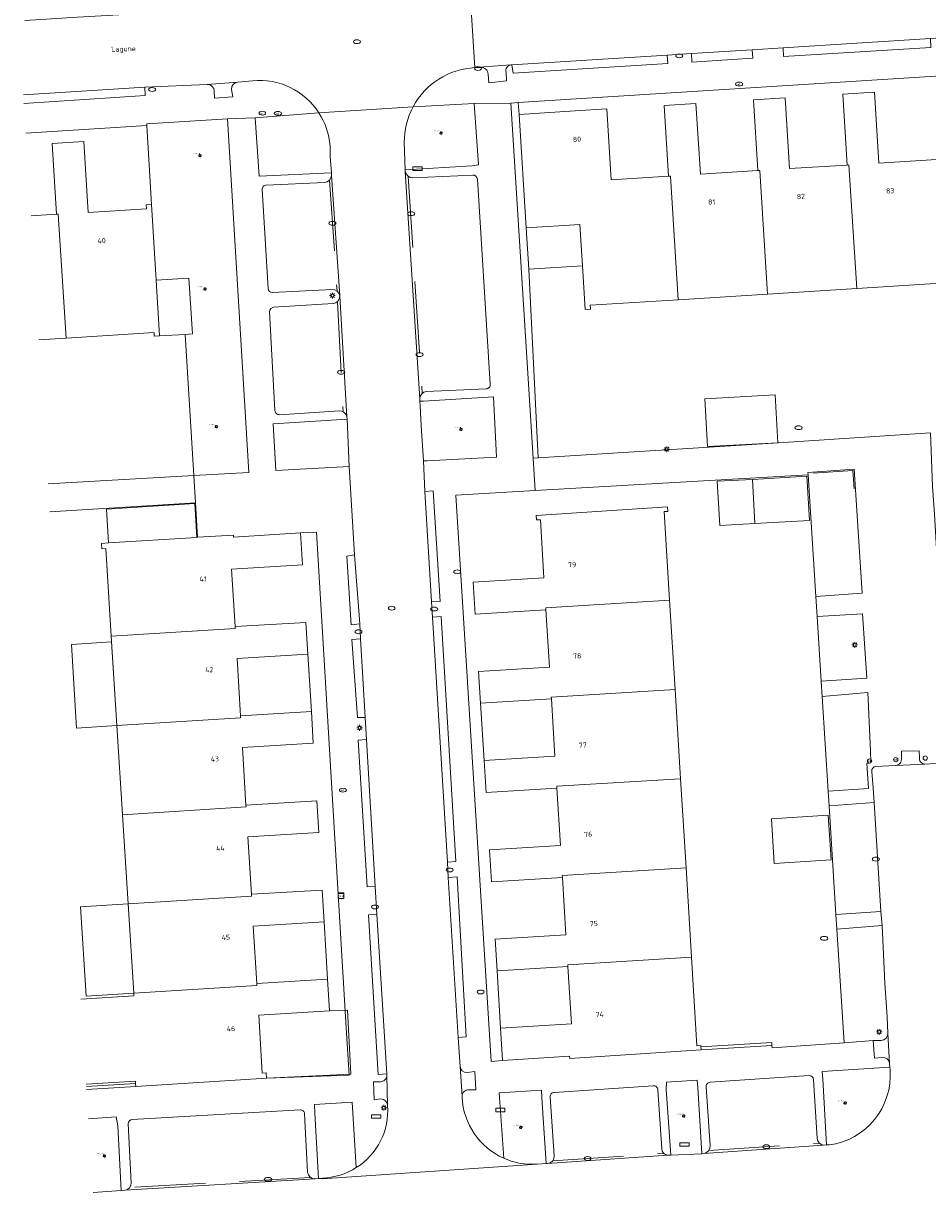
# Model space of a CAD drawing. Header units: metres. Extents: x 162098 to 162858, y 502351 to 503184.
# Tile 67 of 94: x 162103 to 162167, y 502966 to 503048. Entities that reach past the tile are written whole.
import ezdxf
from ezdxf.enums import TextEntityAlignment as Align

# ---------------------------------------------------------------- set-up
doc = ezdxf.new("R2010")
doc.units = ezdxf.units.M
doc.linetypes.add('RI-HWA-SO', pattern=[7.4, 5, -2.4])
for name, color, linetype, lineweight, true_color in [('B-PV-GR-BEPLANTING_CULTUUR_HEESTERS-GV', 7, 'Continuous', 13, 0x99cc00), ('B-PV-GR-BEPLANTING_CULTUUR_VASTE PLANTENVAK-GV', 7, 'Continuous', 13, 0x99cc00), ('B-PV-GR-BOOM-S', 7, 'Continuous', 13, 0x4c9900), ('B-PV-RI-HWA_GOOT_MOLGOOT-G', 150, 'RI-HWA-SO', 18, 0x007fff)]:
    doc.layers.add(name, color=color, linetype=linetype, lineweight=lineweight, true_color=true_color)
for name, color, linetype, lineweight in [('B-PV-IE-MEUBILAIR-S', 252, 'Continuous', 13), ('B-PV-IE-TERREINAFSCHEIDING_KUNSTMATIG_HEKWERK-G', 252, 'IE-TERREINAFSCHEIDING-KUNSTMATIG-OPEN', 13), ('B-PV-IE-TERREINAFSCHEIDING_KUNSTMATIG_MUUR-GV', 252, 'Continuous', 13), ('B-PV-OG-BEBOUWING-GV', 7, 'Continuous', 18), ('B-PV-OG-BEBOUWING-T18', 7, 'Continuous', 18), ('B-PV-OG-BEBOUWING_LUIFEL-GV', 7, 'Continuous', 18), ('B-PV-OG-TERREIN_ERF-GV', 252, 'Continuous', 13), ('B-PV-OG-TOPOGRAFIE-T18', 7, 'Continuous', 18), ('B-PV-VH-OPENVERHARDING_BETONELEMENT-GV', 252, 'Continuous', 13), ('B-PV-VH-OPENVERHARDING_BETONSTRAATSTEEN-GV', 252, 'Continuous', 13), ('B-PV-VH-OPENVERHARDING_TEGEL-GV', 252, 'Continuous', 13)]:
    doc.layers.add(name, color=color, linetype=linetype, lineweight=lineweight)
doc.styles.add('NLCS-ISO', font='NLCS-ISO.ttf')
doc.styles.add('NLCS-ISO-M200-T18', font='NLCS-ISO.ttf', dxfattribs={"height": 1.8})
doc.linetypes.add('IE-TERREINAFSCHEIDING-KUNSTMATIG-OPEN', pattern='A,7,-1.5,[67,NLCS.SHX,S=0.75,R=0,X=0,Y=0],-1.5', length=10)

# ---------------------------------------------------------------- blocks, each defined once
blk = doc.blocks.new('SIE-MEUBILAIR_BORD_STRAATNAAM-SO')
blk.add_lwpolyline([(-1.625, -0.625), (1.625, -0.625), (1.625, 0.625), (-1.625, 0.625)], close=True)
blk = doc.blocks.new('SIE-MEUBILAIR_KAST_TELECOM-SO')
for points in [[(-1, 1), (1, 1), (1, 0.84), (-1, 0.84)], [(-1, 0.76), (1, 0.76), (1, -1), (-1, -1)]]:
    blk.add_lwpolyline(points, close=True)
at = {"style": 'NLCS-ISO'}
blk.add_text('tele', height=0.75, dxfattribs=at).set_placement((0, 0), align=Align.MIDDLE_CENTER)
blk = doc.blocks.new('SIE-MEUBILAIR_PAAL_LICHTMAST-SO')
for points in [[(-0.62, 0), (-1, 0)], [(-0.71, 0.71), (-0.44, 0.44)], [(0, 1), (0, 0.62)], [(0.44, 0.44), (0.71, 0.71)], [(1, 0), (0.62, 0)], [(-0.71, -0.71), (-0.44, -0.44)], [(0, -0.62), (0, -1)], [(0.44, -0.44), (0.71, -0.71)]]:
    blk.add_lwpolyline(points)
blk.add_circle((0, 0), 0.5)
blk = doc.blocks.new('SIE-MEUBILAIR_PAAL_AFSLUITPAAL-SO')
blk.add_circle((0, 0), 0.75)
at = {"style": 'NLCS-ISO'}
blk.add_text('af', height=0.75, dxfattribs=at).set_placement((0, 0.05), align=Align.MIDDLE_CENTER)
blk = doc.blocks.new('SIE-MEUBILAIR_PUT_RIOOLPUT-SO')
blk.add_ellipse((0, 0), major_axis=(1.25, 0), ratio=0.54)
blk = doc.blocks.new('SIE-MEUBILAIR_PUT_WATERLEIDINGPUT-SO')
blk.add_ellipse((0, 0), major_axis=(1.25, 0), ratio=0.54)
at = {"style": 'NLCS-ISO'}
blk.add_text('wl', height=0.75, dxfattribs=at).set_placement((-0.14, 0), align=Align.MIDDLE_CENTER)
blk = doc.blocks.new('SIE-MEUBILAIR_PUT_KOLK-SO')
blk.add_ellipse((0, 0), major_axis=(1.25, 0), ratio=0.54)
blk = doc.blocks.new('SIE-MEUBILAIR_PUT_BRANDKRAAN-SO')
blk.add_ellipse((0, 0), major_axis=(1.25, 0), ratio=0.54)
blk = doc.blocks.new('SGR-BOOM_GBKN-SO')
for centre, start, end in [((-0.25, -0.1), 67.1244, 157.1244), ((-0.1, 0.25), 157.1244, 247.1244), ((-0.1, 0.25), 337.1244, 157.1244), ((0.25, 0.1), 247.1244, 337.1244), ((-0.25, -0.1), 157.1244, 337.1244), ((0.1, -0.25), 157.1244, 337.1244), ((0.1, -0.25), 337.1244, 67.1244)]:
    blk.add_arc(centre, 0.188, start, end)
at = {"extrusion": (0, 0, -1)}
blk.add_arc((-0.25, 0.1), 0.188, 22.8756, 202.8756, dxfattribs=at)
at = {"style": 'NLCS-ISO'}
blk.add_attdef('SOORT', text='', height=0.35, dxfattribs=at).set_placement((0, 0.75), align=Align.MIDDLE_RIGHT)

msp = doc.modelspace()

# ---------------------------------------------------------------- linework, layer by layer
at = {"layer": 'B-PV-GR-BEPLANTING_CULTUUR_HEESTERS-GV'}
for points in [[(162130.274, 503039.924), (162130.337, 503037.977), (162135.062, 503038.272), (162135.503, 503038.327), (162135.207, 503042.649), (162130.896, 503042.429)], [(162124.266, 503041.998), (162119.773, 503041.657), (162120.044, 503037.533), (162125.139, 503037.775), (162125.058, 503038.932), (162125.051, 503039.662)], [(162164.341, 502977.142), (162164.302, 502978.291), (162164.132, 502980.668), (162163.94, 502984.715), (162160.753, 502984.462), (162161.259, 502976.464), (162163.311, 502976.611), (162163.875, 502976.624)], [(162164.505, 502974.546), (162164.491, 502974.749), (162159.709, 502974.437), (162159.768, 502973.886), (162160.026, 502969.257), (162160.203, 502969.261)], [(162126.893, 502967.658), (162126.594, 502972.277), (162123.942, 502972.103), (162123.963, 502971.495), (162124.238, 502966.883), (162124.502, 502966.922)], [(162108.359, 502965.899), (162110.338, 502966.045), (162110.094, 502970.61), (162109.971, 502971.241), (162108.028, 502971.097)]]:
    msp.add_lwpolyline(points, dxfattribs=at)
for points in [[(162130.896, 503042.429, 0.125259), (162130.274, 503039.924)], [(162125.051, 503039.662, 0.125368), (162124.266, 503041.998)], [(162163.875, 502976.624, 0.40239), (162164.341, 502977.142)], [(162160.203, 502969.261, 0.395847), (162164.505, 502974.546)], [(162124.502, 502966.922, 0.133894), (162126.893, 502967.658)]]:
    msp.add_lwpolyline(points, format="xyb", dxfattribs=at)
for points in [[(162117.815, 503041.582), (162112.128, 503041.233), (162112.14, 503041.11), (162112.478, 503035.533), (162112.801, 503030.213), (162115.106, 503030.353), (162115.345, 503026.415), (162114.832, 503026.385), (162115.443, 503016.445), (162119.314, 503016.664)], [(162131.887, 503017.486), (162136.768, 503017.726), (162136.565, 503021.988), (162131.617, 503021.687), (162131.373, 503021.676), (162131.394, 503021.357), (162131.466, 503019.967), (162131.634, 503017.474)], [(162126.395, 503017.08), (162126.256, 503020.406), (162121.04, 503020.078), (162121.231, 503016.783)], [(162159.27, 503007.917), (162162.522, 503008.139), (162161.96, 503016.88), (162158.698, 503016.654), (162158.727, 503016.491)], [(162159.359, 503006.505), (162159.647, 503001.957), (162162.857, 503002.16), (162162.566, 503006.682)], [(162159.716, 503000.862), (162160.137, 502994.199), (162162.978, 502994.385), (162162.866, 502996.155), (162163.143, 502996.2), (162163.117, 502997.033), (162162.934, 503001.139)], [(162160.687, 502985.509), (162163.856, 502985.717), (162163.372, 502993.406), (162160.203, 502993.153)], [(162139.641, 502967.896), (162140.26, 502967.943), (162139.969, 502972.587), (162139.944, 502973.119), (162136.95, 502972.928), (162137.28, 502968.318), (162137.802, 502968.119), (162138.434, 502967.962), (162138.993, 502967.895)], [(162149.053, 502968.544), (162151.248, 502968.644), (162150.95, 502973.314), (162150.906, 502973.818), (162148.74, 502973.675), (162148.735, 502973.188)]]:
    msp.add_lwpolyline(points, close=True, dxfattribs=at)
at = {"layer": 'B-PV-GR-BEPLANTING_CULTUUR_VASTE PLANTENVAK-GV'}
msp.add_lwpolyline([(162137.791, 503042.689), (162139.353, 503017.657), (162139.702, 503017.679), (162139.041, 503030.987), (162138.863, 503033.905), (162138.365, 503041.89), (162138.308, 503042.724)], close=True, dxfattribs=at)
at = {"layer": 'B-PV-IE-TERREINAFSCHEIDING_KUNSTMATIG_HEKWERK-G'}
msp.add_lwpolyline([(162161.958, 503015.5), (162161.886, 503016.804), (162159.087, 503016.595)], dxfattribs=at)
at = {"layer": 'B-PV-IE-TERREINAFSCHEIDING_KUNSTMATIG_MUUR-GV'}
msp.add_lwpolyline([(162151.172, 502976.163), (162151.186, 502975.952), (162156.175, 502976.276), (162156.162, 502976.487)], close=True, dxfattribs=at)
for points in [[(162111.36, 502973.375), (162111.346, 502973.585), (162107.884, 502973.367)], [(162107.897, 502973.157), (162111.36, 502973.375)]]:
    msp.add_lwpolyline(points, dxfattribs=at)
at = {"layer": 'B-PV-OG-BEBOUWING-GV'}
for points in [[(162154.873, 503042.919), (162155.184, 503037.929), (162155.313, 503037.938), (162155.858, 503029.223), (162162.146, 503029.616), (162161.601, 503038.331), (162161.472, 503038.322), (162157.42, 503038.07), (162157.109, 503043.059)], [(162167.889, 503038.724), (162167.759, 503038.714), (162163.708, 503038.463), (162163.397, 503043.452), (162161.161, 503043.312), (162161.472, 503038.322), (162161.601, 503038.331), (162162.146, 503029.616), (162168.434, 503030.009)], [(162138.863, 503033.905), (162142.644, 503034.141), (162142.823, 503031.218), (162143.01, 503028.149), (162143.389, 503028.173), (162143.373, 503028.442), (162149.571, 503028.83), (162149.026, 503037.545), (162148.896, 503037.537), (162144.844, 503037.284), (162144.533, 503042.274), (162142.317, 503042.136), (162138.365, 503041.89)], [(162149.571, 503028.83), (162155.858, 503029.223), (162155.313, 503037.938), (162155.184, 503037.929), (162151.132, 503037.677), (162150.821, 503042.667), (162148.585, 503042.527), (162148.896, 503037.537), (162149.026, 503037.545)], [(162112.116, 503035.241), (162108.009, 503034.985), (162107.697, 503039.974), (162105.461, 503039.834), (162105.773, 503034.85), (162105.902, 503034.853), (162106.447, 503026.132), (162112.645, 503026.52), (162112.661, 503026.251), (162113.04, 503026.275), (162112.801, 503030.213), (162112.478, 503035.533), (162112.1, 503035.51)], [(162142.823, 503031.218), (162142.644, 503034.141), (162138.863, 503033.905), (162139.041, 503030.987)], [(162112.801, 503030.213), (162113.04, 503026.275), (162114.832, 503026.385), (162115.345, 503026.415), (162115.106, 503030.353)], [(162151.638, 503018.477), (162156.585, 503018.752), (162156.398, 503022.119), (162151.451, 503021.843)], [(162154.8, 503016.171), (162152.32, 503016.031), (162152.496, 503012.907), (162154.976, 503013.047)], [(162109.439, 503011.69), (162115.67, 503012.083), (162115.519, 503014.472), (162109.288, 503014.079)], [(162140.243, 503007.113), (162148.965, 503007.649), (162148.581, 503013.893), (162148.85, 503013.91), (162148.83, 503014.229), (162139.571, 503013.628), (162139.591, 503013.309), (162139.86, 503013.326), (162140.113, 503009.229), (162135.122, 503008.921), (162135.261, 503006.675), (162140.253, 503006.983)], [(162123.098, 503010.144), (162122.961, 503012.391), (162118.241, 503012.094), (162118.232, 503012.244), (162115.718, 503012.086), (162115.67, 503012.083), (162109.439, 503011.69), (162108.949, 503011.659), (162108.973, 503011.28), (162109.242, 503011.297), (162109.631, 503005.109), (162118.362, 503005.658), (162118.354, 503005.788), (162118.107, 503009.84)], [(162140.631, 503000.825), (162149.352, 503001.361), (162148.965, 503007.649), (162140.243, 503007.113), (162140.253, 503006.983), (162140.501, 503002.941), (162135.511, 503002.633), (162135.65, 503000.387), (162140.641, 503000.695)], [(162118.746, 502999.371), (162118.737, 502999.5), (162118.491, 503003.552), (162123.481, 503003.856), (162123.345, 503006.092), (162118.354, 503005.788), (162118.362, 503005.658), (162109.631, 503005.109), (162110.027, 502998.822)], [(162140.889, 502996.653), (162135.899, 502996.345), (162136.038, 502994.099), (162141.029, 502994.407), (162141.02, 502994.537), (162149.739, 502995.073), (162149.352, 503001.361), (162140.631, 503000.825), (162140.641, 503000.695)], [(162110.423, 502992.534), (162119.129, 502993.082), (162119.12, 502993.211), (162118.874, 502997.264), (162123.864, 502997.568), (162123.728, 502999.804), (162118.737, 502999.5), (162118.746, 502999.371), (162110.027, 502998.822)], [(162141.408, 502988.249), (162150.126, 502988.785), (162149.739, 502995.073), (162141.02, 502994.537), (162141.029, 502994.407), (162141.278, 502990.365), (162136.288, 502990.057), (162136.426, 502987.811), (162141.417, 502988.119)], [(162119.512, 502986.793), (162119.504, 502986.923), (162119.256, 502990.975), (162124.248, 502991.279), (162124.112, 502993.515), (162119.12, 502993.211), (162119.129, 502993.082), (162110.423, 502992.534), (162110.819, 502986.246)], [(162160.144, 502992.496), (162156.134, 502992.241), (162156.334, 502989.089), (162160.344, 502989.344)], [(162150.126, 502988.785), (162141.408, 502988.249), (162141.417, 502988.119), (162141.666, 502984.077), (162136.676, 502983.769), (162136.815, 502981.523), (162141.805, 502981.831), (162141.797, 502981.961), (162150.512, 502982.497)], [(162111.215, 502979.959), (162119.895, 502980.505), (162119.887, 502980.635), (162119.64, 502984.687), (162124.63, 502984.991), (162124.494, 502987.227), (162119.504, 502986.923), (162119.512, 502986.793), (162110.819, 502986.246)], [(162151.172, 502976.163), (162151.165, 502976.271), (162150.896, 502976.254), (162150.512, 502982.497), (162141.797, 502981.961), (162141.805, 502981.831), (162142.055, 502977.789), (162137.064, 502977.481), (162137.205, 502975.204), (162141.925, 502975.511), (162141.935, 502975.351), (162151.186, 502975.952)]]:
    msp.add_lwpolyline(points, close=True, dxfattribs=at)
for points in [[(162105.773, 503034.85), (162103.984, 503034.736)], [(162104.538, 503026.013), (162106.447, 503026.132), (162105.902, 503034.853), (162105.773, 503034.85)], [(162111.36, 502973.375), (162120.565, 502973.955), (162120.541, 502974.334), (162120.272, 502974.317), (162120.023, 502978.399), (162125.013, 502978.703), (162124.877, 502980.939), (162119.887, 502980.635), (162119.895, 502980.505), (162111.215, 502979.959), (162111.228, 502979.759), (162107.493, 502979.524)], [(162107.873, 502973.536), (162111.335, 502973.754), (162111.346, 502973.585), (162111.36, 502973.375)]]:
    msp.add_lwpolyline(points, dxfattribs=at)
at = {"layer": 'B-PV-OG-BEBOUWING_LUIFEL-GV'}
for points in [[(162154.976, 503013.047), (162158.813, 503013.263), (162158.637, 503016.388), (162154.8, 503016.171)], [(162110.027, 502998.822), (162109.656, 503004.713), (162106.82, 503004.534), (162107.191, 502998.643)], [(162123.481, 503003.856), (162118.491, 503003.552), (162118.737, 502999.5), (162123.728, 502999.804)], [(162135.899, 502996.345), (162140.889, 502996.653), (162140.641, 503000.695), (162135.65, 503000.387)], [(162111.215, 502979.959), (162110.819, 502986.246), (162107.46, 502986.035), (162107.856, 502979.748)], [(162124.877, 502980.939), (162124.63, 502984.991), (162119.64, 502984.687), (162119.887, 502980.635)], [(162137.064, 502977.481), (162142.055, 502977.789), (162141.805, 502981.831), (162136.815, 502981.523)], [(162125.013, 502978.703), (162120.023, 502978.399), (162120.272, 502974.317), (162120.541, 502974.334), (162120.565, 502973.955), (162126.507, 502974.259), (162126.277, 502978.768)]]:
    msp.add_lwpolyline(points, close=True, dxfattribs=at)
at = {"layer": 'B-PV-OG-TERREIN_ERF-GV'}
for points in [[(162183.315, 503045.566), (162138.308, 503042.724), (162138.365, 503041.89), (162142.317, 503042.136), (162144.533, 503042.274), (162144.844, 503037.284), (162148.896, 503037.537), (162148.585, 503042.527), (162150.821, 503042.667), (162151.132, 503037.677), (162155.184, 503037.929), (162154.873, 503042.919), (162157.109, 503043.059), (162157.42, 503038.07), (162161.472, 503038.322), (162161.161, 503043.312), (162163.397, 503043.452), (162163.708, 503038.463), (162167.759, 503038.714)], [(162103.984, 503034.736), (162105.773, 503034.85), (162105.461, 503039.834), (162107.697, 503039.974), (162108.009, 503034.985), (162112.116, 503035.241), (162112.1, 503035.51), (162112.478, 503035.533), (162112.14, 503041.11), (162103.612, 503040.576)], [(162168.434, 503030.009), (162162.146, 503029.616), (162155.858, 503029.223), (162149.571, 503028.83), (162143.373, 503028.442), (162143.389, 503028.173), (162143.01, 503028.149), (162142.823, 503031.218), (162139.041, 503030.987), (162139.702, 503017.679), (162156.628, 503018.744), (162167.356, 503019.444)], [(162114.832, 503026.385), (162113.04, 503026.275), (162112.661, 503026.251), (162112.645, 503026.52), (162106.447, 503026.132), (162104.538, 503026.013)], [(162105.183, 503015.865), (162115.443, 503016.445), (162114.832, 503026.385)], [(162110.819, 502986.246), (162110.423, 502992.534), (162110.027, 502998.822), (162109.631, 503005.109), (162109.242, 503011.297), (162108.973, 503011.28), (162108.949, 503011.659), (162109.439, 503011.69), (162109.288, 503014.079), (162115.519, 503014.472), (162115.67, 503012.083), (162115.718, 503012.086), (162115.565, 503014.518), (162105.31, 503013.872)], [(162122.961, 503012.391), (162123.098, 503010.144), (162118.107, 503009.84), (162118.354, 503005.788)], [(162120.565, 502973.955), (162126.402, 502974.186), (162126.183, 502977.51), (162124.092, 503012.459), (162122.961, 503012.391)], [(162118.354, 503005.788), (162123.345, 503006.092), (162123.481, 503003.856)], [(162123.481, 503003.856), (162118.491, 503003.552)], [(162118.491, 503003.552), (162118.737, 502999.5)], [(162118.737, 502999.5), (162123.728, 502999.804)], [(162123.728, 502999.804), (162123.864, 502997.568), (162118.874, 502997.264)], [(162118.874, 502997.264), (162119.12, 502993.211)], [(162119.12, 502993.211), (162124.112, 502993.515)], [(162124.112, 502993.515), (162124.248, 502991.279), (162119.256, 502990.975)], [(162119.256, 502990.975), (162119.504, 502986.923)], [(162119.504, 502986.923), (162124.494, 502987.227)], [(162124.494, 502987.227), (162124.63, 502984.991), (162119.64, 502984.687), (162119.887, 502980.635)], [(162107.493, 502979.524), (162111.228, 502979.759), (162111.215, 502979.959), (162110.819, 502986.246)], [(162119.887, 502980.635), (162124.877, 502980.939), (162125.013, 502978.703), (162120.023, 502978.399), (162120.272, 502974.317), (162120.541, 502974.334), (162120.565, 502973.955)], [(162107.884, 502973.367), (162111.346, 502973.585), (162111.335, 502973.754), (162107.873, 502973.536)]]:
    msp.add_lwpolyline(points, dxfattribs=at)
for points in [[(162151.638, 503018.477), (162151.451, 503021.843), (162156.398, 503022.119), (162156.585, 503018.752)], [(162159.359, 503006.505), (162159.27, 503007.917), (162158.727, 503016.491), (162139.488, 503015.376), (162133.905, 503015.053), (162136.384, 502975.151), (162137.205, 502975.204), (162137.064, 502977.481), (162142.055, 502977.789), (162141.805, 502981.831), (162136.815, 502981.523), (162136.676, 502983.769), (162141.666, 502984.077), (162141.417, 502988.119), (162136.426, 502987.811), (162136.288, 502990.057), (162141.278, 502990.365), (162141.029, 502994.407), (162136.038, 502994.099), (162135.899, 502996.345), (162140.889, 502996.653), (162140.641, 503000.695), (162135.65, 503000.387), (162135.511, 503002.633), (162140.501, 503002.941), (162140.253, 503006.983), (162135.261, 503006.675), (162135.122, 503008.921), (162140.113, 503009.229), (162139.86, 503013.326), (162139.591, 503013.309), (162139.571, 503013.628), (162148.83, 503014.229), (162148.85, 503013.91), (162148.581, 503013.893), (162148.965, 503007.649), (162149.352, 503001.361), (162149.739, 502995.073), (162150.126, 502988.785), (162150.512, 502982.497), (162150.896, 502976.254), (162151.165, 502976.271), (162151.172, 502976.163), (162156.162, 502976.487), (162156.175, 502976.276), (162156.188, 502976.099), (162161.259, 502976.464), (162160.753, 502984.462), (162160.687, 502985.509), (162160.203, 502993.153), (162160.137, 502994.199), (162159.716, 503000.862), (162159.647, 503001.957)], [(162154.8, 503016.171), (162154.976, 503013.047), (162152.496, 503012.907), (162152.32, 503016.031)], [(162160.144, 502992.496), (162160.344, 502989.344), (162156.334, 502989.089), (162156.134, 502992.241)]]:
    msp.add_lwpolyline(points, close=True, dxfattribs=at)
at = {"layer": 'B-PV-RI-HWA_GOOT_MOLGOOT-G'}
for points in [[(162130.546, 503037.51), (162131.539, 503022.239)], [(162125.012, 503037.263), (162125.537, 503029.453)], [(162125.563, 503028.689), (162125.973, 503020.937)], [(162151.731, 502968.873), (162159.512, 502969.386)], [(162140.729, 502968.147), (162148.561, 502968.668)], [(162123.661, 502966.976), (162110.929, 502966.253)]]:
    msp.add_lwpolyline(points, dxfattribs=at)
at = {"layer": 'B-PV-VH-OPENVERHARDING_BETONELEMENT-GV'}
for points in [[(162167.337, 503047.25), (162156.969, 503046.577)], [(162156.997, 503045.983), (162167.364, 503046.617), (162167.337, 503047.25)], [(162154.773, 503046.451), (162150.5, 503046.178)], [(162150.522, 503045.574), (162154.82, 503045.862), (162154.773, 503046.451)], [(162156.969, 503046.577), (162156.997, 503045.983)], [(162148.803, 503046.061), (162137.862, 503045.392)], [(162137.938, 503044.792), (162148.852, 503045.468), (162148.803, 503046.061)], [(162150.5, 503046.178), (162150.522, 503045.574)], [(162137.862, 503045.392), (162137.938, 503044.792)], [(162111.989, 503043.801), (162103.441, 503043.266)], [(162103.48, 503042.667), (162112.026, 503043.213), (162111.989, 503043.801)], [(162132.201, 503007.547), (162132.796, 503007.565), (162132.321, 503015.352), (162131.732, 503015.317)], [(162131.732, 503015.317), (162132.201, 503007.547)], [(162126.771, 503010.847), (162126.236, 503010.767)], [(162126.236, 503010.767), (162126.532, 503005.928), (162127.134, 503005.993)], [(162127.134, 503005.993), (162126.771, 503010.847)], [(162133.327, 502989.189), (162133.896, 502989.225), (162132.866, 503006.506), (162132.256, 503006.468)], [(162132.256, 503006.468), (162133.327, 502989.189)], [(162127.181, 503004.925), (162126.587, 503004.886)], [(162126.587, 503004.886), (162126.983, 502999.38), (162127.522, 502999.395)], [(162127.522, 502999.395), (162127.181, 503004.925)], [(162127.619, 502997.824), (162127.029, 502997.792)], [(162127.029, 502997.792), (162127.657, 502987.447), (162128.226, 502987.484)], [(162128.226, 502987.484), (162127.619, 502997.824)], [(162134.069, 502976.824), (162134.642, 502976.869), (162133.997, 502988.153), (162133.376, 502988.108)], [(162133.376, 502988.108), (162134.069, 502976.824)], [(162128.339, 502985.498), (162127.764, 502985.48)], [(162127.764, 502985.48), (162128.436, 502974.231), (162129.035, 502974.27)], [(162129.035, 502974.27), (162128.339, 502985.498)]]:
    msp.add_lwpolyline(points, dxfattribs=at)
at = {"layer": 'B-PV-VH-OPENVERHARDING_BETONSTRAATSTEEN-GV'}
for points in [[(162150.04, 503051.398), (162137.39, 503050.596), (162135.244, 503050.416), (162135.215, 503050.413), (162134.905, 503050.395), (162135.25, 503045.19), (162137.776, 503045.386), (162137.862, 503045.392), (162148.803, 503046.061), (162150.5, 503046.178), (162154.773, 503046.451), (162156.969, 503046.577), (162167.337, 503047.25), (162168.397, 503047.309), (162183.108, 503048.237), (162183.195, 503048.24)], [(162135.25, 503045.19), (162134.905, 503050.395), (162118.19, 503049.429), (162115.998, 503049.238), (162107.26, 503048.733), (162103.544, 503048.5)], [(162137.776, 503045.386), (162135.25, 503045.19)], [(162135.25, 503045.19), (162135.674, 503045.195)], [(162136.178, 503044.737), (162136.235, 503044.117), (162137.466, 503044.251), (162137.441, 503044.863)], [(162103.441, 503043.266), (162111.989, 503043.801), (162116.393, 503044.008), (162118.541, 503044.175), (162119.585, 503044.255)], [(162124.266, 503041.998), (162130.896, 503042.429)], [(162130.896, 503042.429), (162124.266, 503041.998)], [(162132.256, 503006.468), (162132.201, 503007.547), (162131.732, 503015.317), (162131.634, 503017.474), (162131.466, 503019.967), (162131.394, 503021.357), (162131.373, 503021.676), (162131.368, 503021.851), (162130.343, 503037.879), (162130.337, 503037.977), (162130.274, 503039.924)], [(162125.051, 503039.662), (162125.058, 503038.932), (162125.139, 503037.775), (162125.14, 503037.603), (162125.726, 503029.1), (162125.727, 503029.079), (162126.224, 503020.585), (162126.256, 503020.406), (162126.395, 503017.08), (162126.771, 503010.847), (162127.134, 503005.993), (162127.181, 503004.925), (162127.522, 502999.395), (162127.619, 502997.824), (162128.226, 502987.484), (162128.339, 502985.498), (162129.035, 502974.27), (162129.044, 502974.165), (162129.102, 502972.03)], [(162125.726, 503029.1), (162125.14, 503037.603)], [(162130.343, 503037.879), (162131.368, 503021.851)], [(162135.113, 503037.616), (162130.866, 503037.413)], [(162136.332, 503022.87), (162135.427, 503037.336)], [(162120.266, 503036.595), (162120.679, 503029.622)], [(162124.663, 503037.098), (162120.552, 503036.913)], [(162120.995, 503029.34), (162125.202, 503029.56)], [(162126.224, 503020.585), (162125.727, 503029.079)], [(162125.259, 503028.561), (162121.071, 503028.3)], [(162120.789, 503027.984), (162121.166, 503021.011)], [(162131.846, 503022.362), (162136.046, 503022.552)], [(162121.485, 503020.728), (162125.7, 503020.997)], [(162134.347, 502972.624), (162134.343, 502972.686), (162134.201, 502974.798), (162134.069, 502976.824), (162133.376, 502988.108), (162133.327, 502989.189), (162132.256, 503006.468)], [(162166.569, 502996.572), (162166.538, 502997.036), (162165.307, 502997.021), (162165.305, 502996.508)], [(162168.416, 502996.199), (162166.939, 502996.095), (162164.882, 502996.003), (162163.5, 502995.941), (162163.38, 502995.904), (162163.283, 502995.825), (162163.225, 502995.721), (162163.209, 502995.589), (162163.313, 502994.407), (162163.372, 502993.406), (162163.856, 502985.717), (162163.94, 502984.715), (162164.132, 502980.668), (162164.302, 502978.291), (162164.341, 502977.142), (162164.461, 502975.005), (162164.491, 502974.749), (162164.505, 502974.546)], [(162164.882, 502996.003), (162166.939, 502996.095)], [(162164.461, 502975.005), (162164.341, 502977.142)], [(162163.875, 502976.624), (162163.311, 502976.611)], [(162163.311, 502976.611), (162163.397, 502975.368), (162163.948, 502975.431)], [(162134.201, 502974.798), (162134.343, 502972.686)], [(162129.102, 502972.03), (162129.044, 502974.165)], [(162134.824, 502973.141), (162135.31, 502973.146), (162135.236, 502974.427), (162134.695, 502974.371)], [(162158.787, 502974.143), (162151.817, 502973.674)], [(162159.372, 502969.703), (162159.107, 502973.863)], [(162128.589, 502973.717), (162128.113, 502973.699), (162128.159, 502972.438), (162128.624, 502972.498)], [(162147.82, 502973.433), (162140.839, 502972.962)], [(162148.413, 502968.991), (162148.139, 502973.153)], [(162151.538, 502973.354), (162151.818, 502969.19)], [(162140.56, 502972.643), (162140.83, 502968.483)], [(162122.934, 502971.737), (162111.116, 502971.058)], [(162123.467, 502967.346), (162123.25, 502971.453)], [(162110.834, 502970.744), (162111.037, 502966.588)], [(162160.203, 502969.261), (162160.026, 502969.257), (162159.794, 502969.241), (162151.38, 502968.66), (162151.248, 502968.644), (162149.053, 502968.544), (162148.838, 502968.529), (162140.376, 502967.953), (162140.26, 502967.943), (162139.641, 502967.896), (162124.489, 502966.867), (162124.238, 502966.883), (162123.987, 502966.872), (162110.579, 502966.065), (162110.338, 502966.045), (162108.359, 502965.899)], [(162151.38, 502968.66), (162159.794, 502969.241)], [(162124.502, 502966.922), (162124.238, 502966.883), (162124.489, 502966.867), (162139.641, 502967.896), (162138.993, 502967.895), (162138.434, 502967.962), (162137.802, 502968.119), (162137.28, 502968.318)], [(162140.376, 502967.953), (162148.838, 502968.529)], [(162110.579, 502966.065), (162123.987, 502966.872)]]:
    msp.add_lwpolyline(points, dxfattribs=at)
for points in [[(162130.896, 503042.429, -0.262641), (162135.25, 503045.19)], [(162135.674, 503045.195, -0.447058), (162136.178, 503044.737)], [(162137.441, 503044.863, -0.433686), (162137.776, 503045.386)], [(162119.585, 503044.255, -0.280836), (162124.266, 503041.998)], [(162130.274, 503039.924, -0.125259), (162130.896, 503042.429)], [(162124.266, 503041.998, -0.125368), (162125.051, 503039.662)], [(162125.14, 503037.603, -0.403222), (162124.663, 503037.098)], [(162130.866, 503037.413, -0.35898), (162130.343, 503037.879)], [(162135.427, 503037.336, 0.407422), (162135.113, 503037.616)], [(162120.552, 503036.913, 0.417102), (162120.266, 503036.595)], [(162120.679, 503029.622, 0.411373), (162120.995, 503029.34)], [(162125.202, 503029.56, -0.38424), (162125.726, 503029.1)], [(162125.727, 503029.079, -0.405665), (162125.259, 503028.561)], [(162121.071, 503028.3, 0.411373), (162120.789, 503027.984)], [(162136.046, 503022.552, 0.420578), (162136.332, 503022.87)], [(162131.368, 503021.851, -0.407467), (162131.846, 503022.362)], [(162121.166, 503021.011, 0.4185), (162121.485, 503020.728)], [(162125.7, 503020.997, -0.382373), (162126.224, 503020.585)], [(162165.305, 502996.508, -0.420405), (162164.882, 502996.003)], [(162166.939, 502996.095, -0.431064), (162166.569, 502996.572)], [(162164.341, 502977.142, -0.40239), (162163.875, 502976.624)], [(162134.695, 502974.371, -0.402824), (162134.201, 502974.798)], [(162163.948, 502975.431, -0.390744), (162164.461, 502975.005)], [(162129.044, 502974.165, -0.430786), (162128.589, 502973.717)], [(162159.107, 502973.863, 0.413275), (162158.787, 502974.143)], [(162164.505, 502974.546, -0.395847), (162160.203, 502969.261)], [(162134.343, 502972.686, -0.429512), (162134.824, 502973.141)], [(162148.139, 502973.153, 0.415563), (162147.82, 502973.433)], [(162151.817, 502973.674, 0.415688), (162151.538, 502973.354)], [(162128.624, 502972.498, -0.397463), (162129.102, 502972.03)], [(162137.28, 502968.318, -0.28306), (162134.347, 502972.624)], [(162140.839, 502972.962, 0.414875), (162140.56, 502972.643)], [(162123.25, 502971.453, 0.416726), (162122.934, 502971.737)], [(162129.102, 502972.03, -0.276453), (162126.893, 502967.658)], [(162111.116, 502971.058, 0.412823), (162110.834, 502970.744)], [(162148.838, 502968.529, -0.352872), (162148.413, 502968.991)], [(162151.818, 502969.19, -0.396646), (162151.38, 502968.66)], [(162159.794, 502969.241, -0.350677), (162159.372, 502969.703)], [(162140.83, 502968.483, -0.406591), (162140.376, 502967.953)], [(162123.987, 502966.872, -0.410515), (162123.467, 502967.346)], [(162126.893, 502967.658, -0.133894), (162124.502, 502966.922)], [(162111.037, 502966.588, -0.402572), (162110.579, 502966.065)]]:
    msp.add_lwpolyline(points, format="xyb", dxfattribs=at)
msp.add_lwpolyline([(162116.889, 503043.531), (162116.908, 503043.033), (162118.187, 503043.141), (162118.101, 503043.657), (162118.128, 503043.849), (162118.217, 503044.004), (162118.369, 503044.124), (162118.541, 503044.175), (162116.393, 503044.008), (162116.591, 503043.97), (162116.751, 503043.86), (162116.847, 503043.718)], close=True, dxfattribs=at)
at = {"layer": 'B-PV-VH-OPENVERHARDING_TEGEL-GV'}
for points in [[(162183.195, 503048.24), (162183.108, 503048.237), (162183.147, 503047.637), (162168.456, 503046.699), (162168.397, 503047.309), (162167.337, 503047.25), (162167.364, 503046.617), (162156.997, 503045.983), (162156.969, 503046.577), (162154.773, 503046.451), (162154.82, 503045.862), (162150.522, 503045.574), (162150.5, 503046.178), (162148.803, 503046.061), (162148.852, 503045.468), (162137.938, 503044.792), (162137.862, 503045.392), (162137.776, 503045.386)], [(162130.896, 503042.429), (162135.207, 503042.649), (162137.791, 503042.689), (162138.308, 503042.724), (162183.315, 503045.566), (162183.428, 503045.071), (162188.843, 503045.471), (162190.866, 503045.647), (162210.397, 503046.951)], [(162135.674, 503045.195), (162135.25, 503045.19)], [(162137.441, 503044.863), (162137.466, 503044.251), (162136.235, 503044.117), (162136.178, 503044.737)], [(162119.585, 503044.255), (162118.541, 503044.175), (162118.369, 503044.124), (162118.217, 503044.004), (162118.128, 503043.849), (162118.101, 503043.657), (162118.187, 503043.141), (162116.908, 503043.033), (162116.889, 503043.531), (162116.847, 503043.718), (162116.751, 503043.86), (162116.591, 503043.97), (162116.393, 503044.008), (162111.989, 503043.801), (162112.026, 503043.213), (162103.48, 503042.667)], [(162137.791, 503042.689), (162135.207, 503042.649), (162135.503, 503038.327), (162135.062, 503038.272), (162130.337, 503037.977), (162130.343, 503037.879)], [(162163.948, 502975.431), (162163.397, 502975.368), (162163.311, 502976.611), (162161.259, 502976.464), (162156.188, 502976.099), (162156.175, 502976.276), (162151.186, 502975.952), (162141.935, 502975.351), (162141.925, 502975.511), (162137.205, 502975.204), (162136.384, 502975.151), (162133.905, 503015.053), (162139.488, 503015.376), (162139.353, 503017.657), (162137.791, 503042.689)], [(162103.612, 503040.576), (162112.14, 503041.11), (162112.128, 503041.233), (162117.815, 503041.582), (162119.773, 503041.657), (162124.266, 503041.998)], [(162125.14, 503037.603), (162125.139, 503037.775), (162120.044, 503037.533), (162119.773, 503041.657), (162117.815, 503041.582), (162119.314, 503016.664), (162115.443, 503016.445), (162115.565, 503014.518), (162115.718, 503012.086), (162118.232, 503012.244), (162118.241, 503012.094), (162122.961, 503012.391), (162124.092, 503012.459), (162126.183, 502977.51), (162126.402, 502974.186), (162120.565, 502973.955), (162111.36, 502973.375), (162107.897, 502973.157)], [(162130.866, 503037.413), (162135.113, 503037.616)], [(162135.427, 503037.336), (162136.332, 503022.87)], [(162120.679, 503029.622), (162120.266, 503036.595)], [(162120.552, 503036.913), (162124.663, 503037.098)], [(162125.202, 503029.56), (162120.995, 503029.34)], [(162125.727, 503029.079), (162125.726, 503029.1)], [(162121.071, 503028.3), (162125.259, 503028.561)], [(162121.166, 503021.011), (162120.789, 503027.984)], [(162136.046, 503022.552), (162131.846, 503022.362)], [(162131.368, 503021.851), (162131.373, 503021.676), (162131.617, 503021.687), (162136.565, 503021.988), (162136.768, 503017.726), (162131.887, 503017.486), (162131.634, 503017.474), (162131.732, 503015.317), (162132.321, 503015.352), (162132.796, 503007.565), (162132.201, 503007.547), (162132.256, 503006.468), (162132.866, 503006.506), (162133.896, 502989.225), (162133.327, 502989.189), (162133.376, 502988.108), (162133.997, 502988.153), (162134.642, 502976.869), (162134.069, 502976.824), (162134.201, 502974.798)], [(162125.7, 503020.997), (162121.485, 503020.728)], [(162129.044, 502974.165), (162129.035, 502974.27), (162128.436, 502974.231), (162127.764, 502985.48), (162128.339, 502985.498), (162128.226, 502987.484), (162127.657, 502987.447), (162127.029, 502997.792), (162127.619, 502997.824), (162127.522, 502999.395), (162126.983, 502999.38), (162126.587, 503004.886), (162127.181, 503004.925), (162127.134, 503005.993), (162126.532, 503005.928), (162126.236, 503010.767), (162126.771, 503010.847), (162126.395, 503017.08), (162121.231, 503016.783), (162121.04, 503020.078), (162126.256, 503020.406), (162126.224, 503020.585)], [(162166.939, 502996.095), (162168.416, 502996.199), (162168.542, 502997.805), (162167.624, 503013.711), (162167.491, 503015.659), (162167.356, 503019.444), (162156.628, 503018.744), (162139.702, 503017.679), (162139.353, 503017.657), (162139.488, 503015.376), (162158.727, 503016.491), (162158.698, 503016.654)], [(162158.698, 503016.654), (162161.96, 503016.88), (162162.522, 503008.139), (162159.27, 503007.917), (162159.359, 503006.505), (162162.566, 503006.682), (162162.857, 503002.16), (162159.647, 503001.957), (162159.716, 503000.862), (162162.934, 503001.139), (162163.117, 502997.033), (162163.143, 502996.2), (162162.866, 502996.155), (162162.978, 502994.385), (162160.137, 502994.199), (162160.203, 502993.153), (162163.372, 502993.406), (162163.313, 502994.407), (162163.209, 502995.589), (162163.225, 502995.721), (162163.283, 502995.825), (162163.38, 502995.904), (162163.5, 502995.941), (162164.882, 502996.003)], [(162115.565, 503014.518), (162115.443, 503016.445), (162105.183, 503015.865)], [(162105.31, 503013.872), (162115.565, 503014.518)], [(162165.305, 502996.508), (162165.307, 502997.021), (162166.538, 502997.036), (162166.569, 502996.572)], [(162163.856, 502985.717), (162160.687, 502985.509)], [(162160.687, 502985.509), (162160.753, 502984.462)], [(162163.94, 502984.715), (162163.856, 502985.717)], [(162160.753, 502984.462), (162163.94, 502984.715)], [(162159.794, 502969.241), (162160.026, 502969.257), (162159.768, 502973.886), (162159.709, 502974.437), (162164.491, 502974.749), (162164.461, 502975.005)], [(162134.695, 502974.371), (162135.236, 502974.427), (162135.31, 502973.146), (162134.824, 502973.141)], [(162151.817, 502973.674), (162158.787, 502974.143)], [(162159.107, 502973.863), (162159.372, 502969.703)], [(162128.624, 502972.498), (162128.159, 502972.438), (162128.113, 502973.699), (162128.589, 502973.717)], [(162137.28, 502968.318), (162136.95, 502972.928), (162139.944, 502973.119), (162139.969, 502972.587), (162140.26, 502967.943), (162140.376, 502967.953)], [(162140.839, 502972.962), (162147.82, 502973.433)], [(162148.139, 502973.153), (162148.413, 502968.991)], [(162148.838, 502968.529), (162149.053, 502968.544), (162148.735, 502973.188), (162148.74, 502973.675), (162150.906, 502973.818), (162150.95, 502973.314), (162151.248, 502968.644), (162151.38, 502968.66)], [(162151.818, 502969.19), (162151.538, 502973.354)], [(162123.987, 502966.872), (162124.238, 502966.883), (162123.963, 502971.495), (162123.942, 502972.103), (162126.594, 502972.277), (162126.893, 502967.658)], [(162134.343, 502972.686), (162134.347, 502972.624)], [(162140.83, 502968.483), (162140.56, 502972.643)], [(162111.116, 502971.058), (162122.934, 502971.737)], [(162123.25, 502971.453), (162123.467, 502967.346)], [(162108.028, 502971.097), (162109.971, 502971.241), (162110.094, 502970.61), (162110.338, 502966.045), (162110.579, 502966.065)], [(162111.037, 502966.588), (162110.834, 502970.744)]]:
    msp.add_lwpolyline(points, dxfattribs=at)
for points in [[(162135.25, 503045.19, 0.262641), (162130.896, 503042.429)], [(162136.178, 503044.737, 0.447058), (162135.674, 503045.195)], [(162137.776, 503045.386, 0.433686), (162137.441, 503044.863)], [(162124.266, 503041.998, 0.280836), (162119.585, 503044.255)], [(162124.663, 503037.098, 0.403222), (162125.14, 503037.603)], [(162130.343, 503037.879, 0.35898), (162130.866, 503037.413)], [(162135.113, 503037.616, -0.407422), (162135.427, 503037.336)], [(162120.266, 503036.595, -0.417102), (162120.552, 503036.913)], [(162120.995, 503029.34, -0.411373), (162120.679, 503029.622)], [(162125.726, 503029.1, 0.38424), (162125.202, 503029.56)], [(162125.259, 503028.561, 0.405665), (162125.727, 503029.079)], [(162120.789, 503027.984, -0.411373), (162121.071, 503028.3)], [(162136.332, 503022.87, -0.420578), (162136.046, 503022.552)], [(162131.846, 503022.362, 0.407467), (162131.368, 503021.851)], [(162121.485, 503020.728, -0.4185), (162121.166, 503021.011)], [(162126.224, 503020.585, 0.382373), (162125.7, 503020.997)], [(162164.882, 502996.003, 0.420405), (162165.305, 502996.508)], [(162166.569, 502996.572, 0.431064), (162166.939, 502996.095)], [(162134.201, 502974.798, 0.402824), (162134.695, 502974.371)], [(162164.461, 502975.005, 0.390744), (162163.948, 502975.431)], [(162128.589, 502973.717, 0.430786), (162129.044, 502974.165)], [(162158.787, 502974.143, -0.413275), (162159.107, 502973.863)], [(162134.824, 502973.141, 0.429512), (162134.343, 502972.686)], [(162147.82, 502973.433, -0.415563), (162148.139, 502973.153)], [(162151.538, 502973.354, -0.415688), (162151.817, 502973.674)], [(162129.102, 502972.03, 0.397463), (162128.624, 502972.498)], [(162134.347, 502972.624, 0.28306), (162137.28, 502968.318)], [(162140.56, 502972.643, -0.414875), (162140.839, 502972.962)], [(162122.934, 502971.737, -0.416726), (162123.25, 502971.453)], [(162126.893, 502967.658, 0.276453), (162129.102, 502972.03)], [(162110.834, 502970.744, -0.412823), (162111.116, 502971.058)], [(162148.413, 502968.991, 0.352872), (162148.838, 502968.529)], [(162151.38, 502968.66, 0.396646), (162151.818, 502969.19)], [(162159.372, 502969.703, 0.350677), (162159.794, 502969.241)], [(162140.376, 502967.953, 0.406591), (162140.83, 502968.483)], [(162123.467, 502967.346, 0.410515), (162123.987, 502966.872)], [(162110.579, 502966.065, 0.402572), (162111.037, 502966.588)]]:
    msp.add_lwpolyline(points, format="xyb", dxfattribs=at)

# ---------------------------------------------------------------- block references
at = {"layer": 'B-PV-GR-BOOM-S', "xscale": 0.2, "yscale": 0.2, "zscale": 0.2}
for p in [(162132.87, 503040.586), (162115.883, 503038.988), (162116.229, 503029.591), (162117.028, 503019.879), (162134.271, 503019.691), (162161.335, 502972.213), (162149.951, 502971.292), (162138.487, 502970.503), (162109.15, 502968.488)]:
    msp.add_blockref('SGR-BOOM_GBKN-SO', p, dxfattribs=at).add_auto_attribs({'SOORT': '****%%c***m'})
at = {"layer": 'B-PV-IE-MEUBILAIR-S', "xscale": 0.2, "yscale": 0.2, "zscale": 0.2}
for name, p in [('SIE-MEUBILAIR_PUT_RIOOLPUT-SO', (162126.94, 503047.013)), ('SIE-MEUBILAIR_PUT_KOLK-SO', (162149.645, 503046.021)), ('SIE-MEUBILAIR_PUT_KOLK-SO', (162135.465, 503045.127)), ('SIE-MEUBILAIR_PUT_WATERLEIDINGPUT-SO', (162153.867, 503044.03)), ('SIE-MEUBILAIR_PUT_KOLK-SO', (162112.514, 503043.648)), ('SIE-MEUBILAIR_PUT_WATERLEIDINGPUT-SO', (162120.278, 503041.98)), ('SIE-MEUBILAIR_PUT_WATERLEIDINGPUT-SO', (162121.368, 503041.962)), ('SIE-MEUBILAIR_BORD_STRAATNAAM-SO', (162131.206, 503038.063)), ('SIE-MEUBILAIR_PUT_KOLK-SO', (162130.766, 503034.892)), ('SIE-MEUBILAIR_PUT_KOLK-SO', (162125.213, 503034.219)), ('SIE-MEUBILAIR_PAAL_LICHTMAST-SO', (162125.209, 503029.121)), ('SIE-MEUBILAIR_PUT_KOLK-SO', (162131.354, 503024.96)), ('SIE-MEUBILAIR_PUT_KOLK-SO', (162125.828, 503023.717)), ('SIE-MEUBILAIR_PUT_RIOOLPUT-SO', (162158.048, 503019.81)), ('SIE-MEUBILAIR_PAAL_LICHTMAST-SO', (162148.763, 503018.288)), ('SIE-MEUBILAIR_PUT_BRANDKRAAN-SO', (162134.006, 503009.651)), ('SIE-MEUBILAIR_PUT_RIOOLPUT-SO', (162129.385, 503007.089)), ('SIE-MEUBILAIR_PUT_KOLK-SO', (162132.378, 503007.029)), ('SIE-MEUBILAIR_PUT_KOLK-SO', (162127.055, 503005.429)), ('SIE-MEUBILAIR_PAAL_LICHTMAST-SO', (162162.009, 503004.501)), ('SIE-MEUBILAIR_PAAL_LICHTMAST-SO', (162127.127, 502998.657)), ('SIE-MEUBILAIR_PAAL_AFSLUITPAAL-SO', (162163.055, 502996.32)), ('SIE-MEUBILAIR_PAAL_AFSLUITPAAL-SO', (162164.898, 502996.414)), ('SIE-MEUBILAIR_PAAL_AFSLUITPAAL-SO', (162166.978, 502996.522)), ('SIE-MEUBILAIR_PUT_WATERLEIDINGPUT-SO', (162125.951, 502994.265)), ('SIE-MEUBILAIR_PUT_KOLK-SO', (162163.494, 502989.406)), ('SIE-MEUBILAIR_PUT_KOLK-SO', (162133.476, 502988.639)), ('SIE-MEUBILAIR_KAST_TELECOM-SO', (162125.806, 502986.821)), ('SIE-MEUBILAIR_PUT_KOLK-SO', (162128.213, 502986.033)), ('SIE-MEUBILAIR_PUT_RIOOLPUT-SO', (162159.855, 502983.82)), ('SIE-MEUBILAIR_PUT_BRANDKRAAN-SO', (162135.658, 502980.043)), ('SIE-MEUBILAIR_PAAL_LICHTMAST-SO', (162163.732, 502977.225)), ('SIE-MEUBILAIR_BORD_STRAATNAAM-SO', (162128.291, 502971.264)), ('SIE-MEUBILAIR_PAAL_LICHTMAST-SO', (162128.841, 502971.885)), ('SIE-MEUBILAIR_BORD_STRAATNAAM-SO', (162137.039, 502971.717)), ('SIE-MEUBILAIR_BORD_STRAATNAAM-SO', (162150.016, 502969.289)), ('SIE-MEUBILAIR_PUT_KOLK-SO', (162155.784, 502969.133)), ('SIE-MEUBILAIR_PUT_KOLK-SO', (162143.195, 502968.304)), ('SIE-MEUBILAIR_PUT_KOLK-SO', (162120.683, 502966.836))]:
    msp.add_blockref(name, p, dxfattribs=at)

# ---------------------------------------------------------------- texts
at = {"layer": 'B-PV-OG-BEBOUWING-T18', "style": 'NLCS-ISO-M200-T18'}
for s, p in [('80', (162142.441, 503040.14)), ('83', (162164.505, 503036.508)), ('81', (162151.93, 503035.723)), ('82', (162158.218, 503036.115)), ('40', (162108.957, 503032.994)), ('79', (162142.102, 503010.146)), ('41', (162116.095, 503009.146)), ('78', (162142.453, 503003.726)), ('42', (162116.536, 503002.75)), ('77', (162142.841, 502997.438)), ('43', (162116.926, 502996.463)), ('76', (162143.229, 502991.15)), ('44', (162117.316, 502990.175)), ('75', (162143.616, 502984.862)), ('45', (162117.706, 502983.887)), ('74', (162144.045, 502978.459)), ('46', (162118.059, 502977.457))]:
    msp.add_text(s, height=0.36, rotation=3.5, dxfattribs=at).set_placement(p, align=Align.MIDDLE)
at = {"layer": 'B-PV-OG-TOPOGRAFIE-T18', "style": 'NLCS-ISO-M200-T18'}
msp.add_text('Lagune', height=0.36, rotation=1.5, dxfattribs=at).set_placement((162110.499, 503046.459), align=Align.MIDDLE)

doc.saveas('drawing.dxf')
